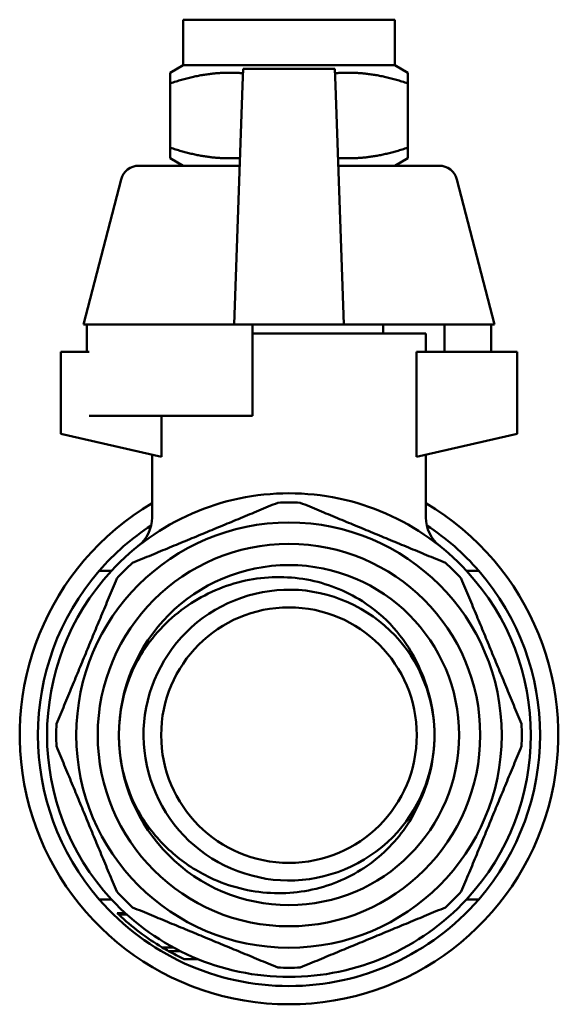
# Model space of a CAD drawing. Header units: millimetres. Extents: x 47 to 191, y 94 to 254.
# Tile 9 of 9: x 137 to 166, y 200 to 254. Entities that reach past the tile are written whole.
import ezdxf

# ---------------------------------------------------------------- set-up
doc = ezdxf.new("R2010")
doc.units = ezdxf.units.MM
doc.layers.add('Видимый контур (ГОСТ)', color=7, linetype='Continuous', lineweight=50)

msp = doc.modelspace()

# ---------------------------------------------------------------- linework, layer by layer
at = {"layer": 'Видимый контур (ГОСТ)'}
for p, q in [((145.462, 253.56), (157.062, 253.56)), ((145.462, 251.06), (145.462, 253.56)), ((157.062, 251.06), (157.062, 253.56)), ((145.462, 251.06), (144.762, 250.655)), ((145.462, 251.06), (157.062, 251.06)), ((157.062, 251.06), (157.762, 250.655)), ((144.762, 250.075), (144.762, 250.655)), ((148.721, 249.947), (148.752, 250.86)), ((148.752, 250.86), (153.772, 250.86)), ((153.804, 249.947), (153.772, 250.86)), ((157.762, 250.655), (157.762, 250.075)), ((144.762, 246.544), (144.762, 250.075)), ((148.264, 236.86), (148.721, 249.947)), ((153.804, 249.947), (154.261, 236.86)), ((157.762, 246.544), (157.762, 250.075)), ((144.762, 245.964), (144.762, 246.544)), ((157.762, 246.544), (157.762, 245.964)), ((143.037, 245.56), (148.567, 245.56)), ((145.462, 245.56), (144.762, 245.964)), ((153.957, 245.56), (159.488, 245.56)), ((157.062, 245.56), (157.762, 245.964)), ((142.068, 244.81), (140.012, 236.86)), ((160.456, 244.81), (162.512, 236.86)), ((140.195, 236.86), (140.012, 236.86)), ((148.264, 236.86), (140.195, 236.86)), ((140.195, 236.86), (140.195, 235.36)), ((148.264, 236.86), (154.261, 236.86)), ((149.262, 236.86), (149.262, 231.86)), ((162.512, 236.86), (154.261, 236.86)), ((156.412, 236.86), (156.412, 236.36)), ((159.777, 236.86), (159.777, 235.36)), ((162.33, 236.86), (162.33, 235.36)), ((158.762, 236.36), (149.262, 236.36)), ((158.762, 236.36), (158.762, 235.36)), ((140.31, 235.36), (138.762, 235.36)), ((138.762, 235.36), (138.762, 230.86)), ((163.762, 235.36), (158.24, 235.36)), ((158.24, 229.612), (158.24, 235.36)), ((163.762, 230.86), (163.762, 235.36)), ((140.31, 231.86), (149.262, 231.86)), ((144.284, 229.612), (144.284, 231.86)), ((144.285, 231.86), (144.285, 229.612)), ((138.762, 230.86), (144.284, 229.612)), ((158.24, 229.612), (163.762, 230.86)), ((143.762, 229.73), (143.762, 226.289)), ((144.284, 229.612), (144.285, 229.612)), ((158.762, 229.73), (158.762, 226.289)), ((140.867, 223.36), (141.538, 223.36)), ((161.658, 223.36), (160.987, 223.36)), ((140.867, 205.36), (141.538, 205.36)), ((161.658, 205.36), (160.987, 205.36)), ((141.852, 204.611), (142.289, 204.611)), ((141.901, 204.564), (142.34, 204.564)), ((141.938, 204.528), (142.38, 204.528)), ((144.316, 202.726), (144.921, 202.726)), ((144.67, 202.521), (145.311, 202.521)), ((145.519, 202.087), (146.267, 202.087))]:
    msp.add_line(p, q, dxfattribs=at)
for radius in [11.651, 10.475, 9.315, 9.315, 7]:
    msp.add_circle((151.262, 214.36), radius, dxfattribs=at)
for centre, radius, start, end in [((143.037, 244.56), 1, 90, 165.4998), ((159.488, 244.56), 1, 14.5002, 90), ((151.262, 214.36), 13.25, 42.7847, 137.2153), ((151.262, 214.36), 14.75, 120.5623, 59.4377), ((151.262, 214.36), 12.75, 87.2499, 92.7501), ((141.762, 226.289), 2, 308.5319, 0), ((160.762, 226.289), 2, 180, 231.4681), ((151.262, 214.36), 13.75, 123.2959, 139.1148), ((151.262, 214.36), 13.75, 40.8852, 56.7041), ((151.262, 214.36), 13.75, 139.1148, 220.8852), ((151.262, 214.36), 13.25, 137.2153, 222.7847), ((151.262, 214.36), 12.75, 132.2499, 137.7501), ((151.262, 214.36), 12.75, 42.2499, 47.7501), ((151.262, 214.36), 13.25, 317.2153, 42.7847), ((151.262, 214.36), 13.75, 319.1148, 40.8852), ((151.262, 214.36), 12.75, 177.2499, 182.7501), ((151.262, 214.36), 12.75, 357.2499, 2.7501), ((151.262, 214.36), 7.97, 358.4766, 1.8426), ((151.262, 214.36), 12.75, 222.2499, 227.7501), ((151.262, 214.36), 12.75, 312.2499, 317.7501), ((151.262, 214.36), 13.75, 220.8852, 319.1148), ((151.262, 214.36), 13.25, 222.7847, 317.2153), ((151.262, 214.36), 13.55, 226.0115, 226.2984), ((151.262, 214.36), 13.55, 226.517, 239.1584), ((151.262, 214.36), 13.55, 239.1584, 240.8867), ((151.262, 214.36), 13.55, 240.8867, 244.9198), ((151.262, 214.36), 12.75, 267.2499, 272.7501)]:
    msp.add_arc(centre, radius, start, end, dxfattribs=at)
for points, weights in [([(148.744, 250.624), (146.888, 250.783), (144.762, 250.075)], [1.07283583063, 1.09603697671, 1]), ([(157.762, 250.075), (155.637, 250.783), (153.78, 250.624)], [1, 1.09603697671, 1.07283583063]), ([(144.762, 246.544), (146.804, 245.863), (148.582, 245.983)], [1, 1.09192285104, 1.07460483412]), ([(153.943, 245.983), (155.72, 245.863), (157.762, 246.544)], [1.07460483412, 1.09192285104, 1]), ([(142.69, 223.797), (146.67, 225.446), (150.651, 227.095)], [1, 1.0625, 1]), ([(151.874, 227.095), (155.855, 225.446), (159.835, 223.797)], [1, 1.0625, 1]), ([(138.527, 214.971), (140.176, 218.952), (141.825, 222.932)], [1, 1.0625, 1]), ([(160.7, 222.932), (162.349, 218.952), (163.998, 214.971)], [1, 1.0625, 1]), ([(141.825, 205.787), (140.176, 209.767), (138.527, 213.748)], [1, 1.0625, 1]), ([(163.998, 213.748), (162.349, 209.767), (160.7, 205.787)], [1, 1.0625, 1]), ([(150.651, 201.624), (146.67, 203.273), (142.69, 204.922)], [1, 1.0625, 1]), ([(159.835, 204.922), (155.855, 203.273), (151.874, 201.624)], [1, 1.0625, 1])]:
    msp.add_rational_spline(points, weights, degree=2, dxfattribs=at)
for points, knots in [([(143.26, 218.945), (143.91, 219.936), (144.745, 220.792), (146.676, 222.116), (147.748, 222.58), (149.983, 223.059), (151.122, 223.081), (153.316, 222.686), (154.352, 222.284), (155.912, 221.29), (156.486, 220.804), (157.479, 219.699), (157.895, 219.087), (158.222, 218.428)], [0, 0, 0, 0, 0.355571, 0.355571, 0.702887, 0.702887, 1.041946, 1.041946, 1.372744, 1.372744, 1.598092, 1.598092, 1.81942, 1.81942, 1.81942, 1.81942]), ([(159.225, 214.615), (159.161, 216.398), (158.492, 218.16), (157.335, 219.52), (155.957, 221.142), (153.906, 222.173), (151.782, 222.312), (149.665, 222.451), (147.504, 221.701), (145.928, 220.281), (144.356, 218.865), (143.386, 216.801), (143.299, 214.688), (143.211, 212.553), (144.025, 210.397), (145.501, 208.853), (146.967, 207.319), (149.065, 206.41), (151.186, 206.39), (153.321, 206.37), (155.45, 207.25), (156.946, 208.773), (158.343, 210.194), (159.176, 212.156), (159.229, 214.148)], [-6.251026, -6.251026, -6.251026, -6.251026, -5.578806, -5.578806, -5.578806, -4.777661, -4.777661, -4.777661, -3.979126, -3.979126, -3.979126, -3.182775, -3.182775, -3.182775, -2.378757, -2.378757, -2.378757, -1.580362, -1.580362, -1.580362, -0.776733, -0.776733, -0.776733, -0.026588, -0.026588, -0.026588, -0.026588]), ([(141.948, 214.334), (141.945, 215.284), (142.095, 216.232), (142.677, 217.976), (143.028, 218.592), (143.26, 218.945)], [0, 0, 0, 0, 0.2852461, 0.2852461, 0.5528476, 0.5528476, 0.5528476, 0.5528476]), ([(158.222, 218.428), (158.404, 218.06), (158.661, 217.515), (159.085, 216.095), (159.205, 215.36), (159.228, 214.616)], [0, 0, 0, 0, 0.1231871, 0.1231871, 0.2489911, 0.2489911, 0.2489911, 0.2489911]), ([(143.285, 209.73), (143.052, 210.081), (142.698, 210.694), (142.106, 212.435), (141.95, 213.383), (141.948, 214.334)], [0, 0, 0, 0, 0.1264935, 0.1264935, 0.2614116, 0.2614116, 0.2614116, 0.2614116]), ([(159.229, 214.148), (159.211, 213.403), (159.095, 212.668), (158.679, 211.246), (158.425, 210.699), (158.244, 210.33)], [0.0209288, 0.0209288, 0.0209288, 0.0209288, 0.2447442, 0.2447442, 0.4640529, 0.4640529, 0.4640529, 0.4640529]), ([(158.244, 210.33), (157.778, 209.377), (157.129, 208.525), (155.522, 207.096), (154.573, 206.541), (152.49, 205.81), (151.374, 205.652), (149.114, 205.77), (147.993, 206.055), (146.221, 206.892), (145.535, 207.34), (144.293, 208.415), (143.743, 209.04), (143.285, 209.73)], [0, 0, 0, 0, 0.318275, 0.318275, 0.644794, 0.644794, 0.979554, 0.979554, 1.322551, 1.322551, 1.566411, 1.566411, 1.814285, 1.814285, 1.814285, 1.814285]), ([(141.938, 204.528), (141.927, 204.539), (141.918, 204.547), (141.904, 204.56), (141.901, 204.564), (141.901, 204.564)], [-0.02546578, -0.02546578, -0.02546578, -0.02546578, -0.01427597, -0.01427597, 0, 0, 0, 0])]:
    msp.add_open_spline(points, degree=3, knots=knots, dxfattribs=at)

doc.saveas('drawing.dxf')
